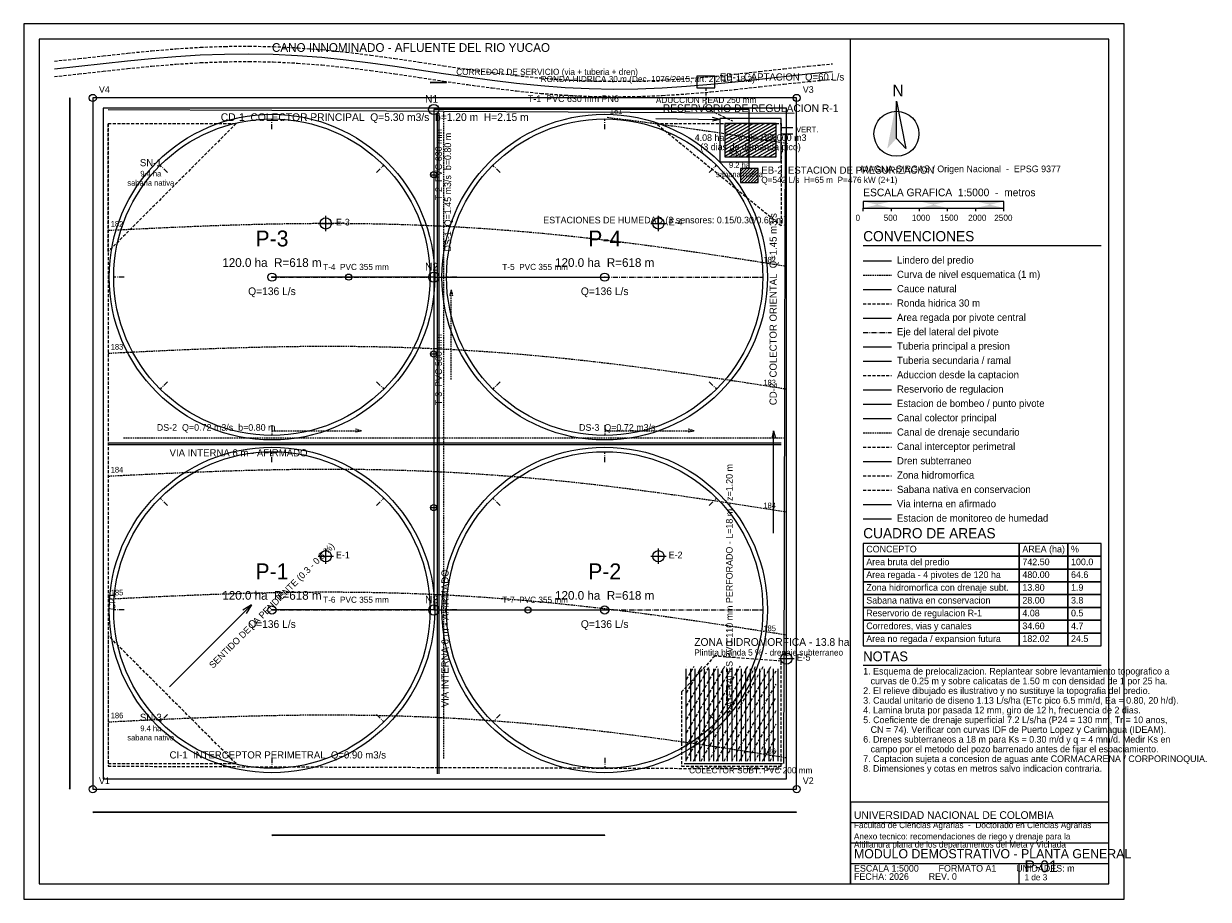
# Model space of a CAD drawing. Header units: metres. Extents: x -270 to 4358, y -430 to 2990.
import ezdxf
from ezdxf.enums import TextEntityAlignment as Align

# ---------------------------------------------------------------- set-up
doc = ezdxf.new("R2010")
doc.units = ezdxf.units.M
for name, pattern in [('DISCONTINUA', [18, 12, -6]), ('EJE', [32, 20, -5, 2, -5]), ('TRAZOS', [9, 6, -3])]:
    doc.linetypes.add(name, pattern=pattern)
for name, color, linetype in [('01-LIMITE-PREDIO', 7, 'CONTINUOUS'), ('02-CURVAS-NIVEL-ESQUEMATICAS', 8, 'TRAZOS'), ('03-CAUCE-NATURAL', 5, 'CONTINUOUS'), ('04-RONDA-HIDRICA-30M', 4, 'DISCONTINUA'), ('05-PIVOTES-AREA-REGADA', 3, 'CONTINUOUS'), ('06-PIVOTE-EJE-LATERAL', 3, 'EJE'), ('07-TUBERIA-PRINCIPAL', 1, 'CONTINUOUS'), ('08-TUBERIA-SECUNDARIA', 6, 'CONTINUOUS'), ('09-TUBERIA-CAPTACION', 1, 'DISCONTINUA'), ('10-ESTACIONES-BOMBEO', 1, 'CONTINUOUS'), ('11-RESERVORIO-REGULACION', 5, 'CONTINUOUS'), ('12-CANAL-DRENAJE-PRINCIPAL', 4, 'CONTINUOUS'), ('13-CANAL-DRENAJE-SECUNDARIO', 4, 'TRAZOS'), ('14-CANAL-INTERCEPTOR', 4, 'DISCONTINUA'), ('15-DRENAJE-SUBTERRANEO', 2, 'CONTINUOUS'), ('16-ZONA-HIDROMORFICA', 2, 'DISCONTINUA'), ('17-VIAS-INTERNAS', 8, 'CONTINUOUS'), ('18-SABANA-CONSERVACION', 3, 'DISCONTINUA'), ('19-ESTACIONES-MONITOREO', 1, 'CONTINUOUS'), ('20-TEXTOS', 7, 'CONTINUOUS'), ('21-COTAS', 6, 'CONTINUOUS'), ('22-MARCO-ROTULO', 7, 'CONTINUOUS'), ('23-CUADROS', 7, 'CONTINUOUS')]:
    doc.layers.add(name, color=color, linetype=linetype)
doc.styles.get("Standard").update_dxf_attribs({"font": 'txt', "width": 0.85})

msp = doc.modelspace()

# ---------------------------------------------------------------- linework, layer by layer
at = {"layer": '01-LIMITE-PREDIO'}
msp.add_line((3010, 2064), (3120, 2064), dxfattribs=at)
msp.add_lwpolyline([(0, 0), (2750, 0), (2750, 2700), (0, 2700)], close=True, dxfattribs=at)
for centre in [(0, 2700), (2750, 2700), (0, 0), (2750, 0)]:
    msp.add_circle(centre, 14, dxfattribs=at)
at = {"layer": '02-CURVAS-NIVEL-ESQUEMATICAS'}
msp.add_line((3010, 2008), (3120, 2008), dxfattribs=at)
for points in [[(2010, 2624.3512), (2060, 2618.2409), (2110, 2611.9098), (2160, 2605.369), (2210, 2598.6302), (2260, 2591.7057), (2310, 2584.6084), (2360, 2577.3517), (2410, 2569.9495), (2460, 2562.4162), (2510, 2554.7665), (2560, 2547.0155), (2610, 2539.1787), (2660, 2531.2718), (2710, 2523.3106)], [(60, 2183.0286), (110, 2185.5322), (160, 2188.0001), (210, 2190.4161), (260, 2192.7643), (310, 2195.029), (360, 2197.1947), (410, 2199.2463), (460, 2201.1689), (510, 2202.9482), (560, 2204.57), (610, 2206.021), (660, 2207.2882), (710, 2208.3592), (760, 2209.2222), (810, 2209.8661), (860, 2210.2803), (910, 2210.4551), (960, 2210.3815), (1010, 2210.0513), (1060, 2209.4569), (1110, 2208.5918), (1160, 2207.45), (1210, 2206.0267), (1260, 2204.3177), (1310, 2202.3199), (1360, 2200.0308), (1410, 2197.4492), (1460, 2194.5744), (1510, 2191.4069), (1560, 2187.9479), (1610, 2184.1996), (1660, 2180.1652), (1710, 2175.8485), (1760, 2171.2544), (1810, 2166.3887), (1860, 2161.2577), (1910, 2155.8689), (1960, 2150.2305), (2010, 2144.3512), (2060, 2138.2409), (2110, 2131.9098), (2160, 2125.369), (2210, 2118.6302), (2260, 2111.7057), (2310, 2104.6084), (2360, 2097.3517), (2410, 2089.9495), (2460, 2082.4162), (2510, 2074.7665), (2560, 2067.0155), (2610, 2059.1787), (2660, 2051.2718), (2710, 2043.3106)], [(60, 1703.0286), (110, 1705.5322), (160, 1708.0001), (210, 1710.4161), (260, 1712.7643), (310, 1715.029), (360, 1717.1947), (410, 1719.2463), (460, 1721.1689), (510, 1722.9482), (560, 1724.57), (610, 1726.021), (660, 1727.2882), (710, 1728.3592), (760, 1729.2222), (810, 1729.8661), (860, 1730.2803), (910, 1730.4551), (960, 1730.3815), (1010, 1730.0513), (1060, 1729.4569), (1110, 1728.5918), (1160, 1727.45), (1210, 1726.0267), (1260, 1724.3177), (1310, 1722.3199), (1360, 1720.0308), (1410, 1717.4492), (1460, 1714.5744), (1510, 1711.4069), (1560, 1707.9479), (1610, 1704.1996), (1660, 1700.1652), (1710, 1695.8485), (1760, 1691.2544), (1810, 1686.3887), (1860, 1681.2577), (1910, 1675.8689), (1960, 1670.2305), (2010, 1664.3512), (2060, 1658.2409), (2110, 1651.9098), (2160, 1645.369), (2210, 1638.6302), (2260, 1631.7057), (2310, 1624.6084), (2360, 1617.3517), (2410, 1609.9495), (2460, 1602.4162), (2510, 1594.7665), (2560, 1587.0155), (2610, 1579.1787), (2660, 1571.2718), (2710, 1563.3106)], [(60, 1223.0286), (110, 1225.5322), (160, 1228.0001), (210, 1230.4161), (260, 1232.7643), (310, 1235.029), (360, 1237.1947), (410, 1239.2463), (460, 1241.1689), (510, 1242.9482), (560, 1244.57), (610, 1246.021), (660, 1247.2882), (710, 1248.3592), (760, 1249.2222), (810, 1249.8661), (860, 1250.2803), (910, 1250.4551), (960, 1250.3815), (1010, 1250.0513), (1060, 1249.4569), (1110, 1248.5918), (1160, 1247.45), (1210, 1246.0267), (1260, 1244.3177), (1310, 1242.3199), (1360, 1240.0308), (1410, 1237.4492), (1460, 1234.5744), (1510, 1231.4069), (1560, 1227.9479), (1610, 1224.1996), (1660, 1220.1652), (1710, 1215.8485), (1760, 1211.2544), (1810, 1206.3887), (1860, 1201.2577), (1910, 1195.8689), (1960, 1190.2305), (2010, 1184.3512), (2060, 1178.2409), (2110, 1171.9098), (2160, 1165.369), (2210, 1158.6302), (2260, 1151.7057), (2310, 1144.6084), (2360, 1137.3517), (2410, 1129.9495), (2460, 1122.4162), (2510, 1114.7665), (2560, 1107.0155), (2610, 1099.1787), (2660, 1091.2718), (2710, 1083.3106)], [(60, 743.0286), (110, 745.5322), (160, 748.0001), (210, 750.4161), (260, 752.7643), (310, 755.029), (360, 757.1947), (410, 759.2463), (460, 761.1689), (510, 762.9482), (560, 764.57), (610, 766.021), (660, 767.2882), (710, 768.3592), (760, 769.2222), (810, 769.8661), (860, 770.2803), (910, 770.4551), (960, 770.3815), (1010, 770.0513), (1060, 769.4569), (1110, 768.5918), (1160, 767.45), (1210, 766.0267), (1260, 764.3177), (1310, 762.3199), (1360, 760.0308), (1410, 757.4492), (1460, 754.5744), (1510, 751.4069), (1560, 747.9479), (1610, 744.1996), (1660, 740.1652), (1710, 735.8485), (1760, 731.2544), (1810, 726.3887), (1860, 721.2577), (1910, 715.8689), (1960, 710.2305), (2010, 704.3512), (2060, 698.2409), (2110, 691.9098), (2160, 685.369), (2210, 678.6302), (2260, 671.7057), (2310, 664.6084), (2360, 657.3517), (2410, 649.9495), (2460, 642.4162), (2510, 634.7665), (2560, 627.0155), (2610, 619.1787), (2660, 611.2718), (2710, 603.3106)], [(60, 263.0286), (110, 265.5322), (160, 268.0001), (210, 270.4161), (260, 272.7643), (310, 275.029), (360, 277.1947), (410, 279.2463), (460, 281.1689), (510, 282.9482), (560, 284.57), (610, 286.021), (660, 287.2882), (710, 288.3592), (760, 289.2222), (810, 289.8661), (860, 290.2803), (910, 290.4551), (960, 290.3815), (1010, 290.0513), (1060, 289.4569), (1110, 288.5918), (1160, 287.45), (1210, 286.0267), (1260, 284.3177), (1310, 282.3199), (1360, 280.0308), (1410, 277.4492), (1460, 274.5744), (1510, 271.4069), (1560, 267.9479), (1610, 264.1996), (1660, 260.1652), (1710, 255.8485), (1760, 251.2544), (1810, 246.3887), (1860, 241.2577), (1910, 235.8689), (1960, 230.2305), (2010, 224.3512), (2060, 218.2409), (2110, 211.9098), (2160, 205.369), (2210, 198.6302), (2260, 191.7057), (2310, 184.6084), (2360, 177.3517), (2410, 169.9495), (2460, 162.4162), (2510, 154.7665), (2560, 147.0155), (2610, 139.1787), (2660, 131.2718), (2710, 123.3106)]]:
    msp.add_lwpolyline(points, dxfattribs=at)
at = {"layer": '03-CAUCE-NATURAL'}
msp.add_line((3010, 1952), (3120, 1952), dxfattribs=at)
msp.add_lwpolyline([(-150, 2813.7721), (-55, 2823.9182), (40, 2834.4302), (135, 2844.6757), (230, 2854.0361), (325, 2861.9376), (420, 2867.8809), (515, 2871.4665), (610, 2872.4148), (705, 2870.5809), (800, 2865.9612), (895, 2858.6945), (990, 2849.054), (1085, 2837.4341), (1180, 2824.33), (1275, 2810.3124), (1370, 2795.9988), (1465, 2782.0214), (1560, 2768.9956), (1655, 2757.4882), (1750, 2747.9886), (1845, 2740.884), (1940, 2736.4394), (2035, 2734.7846), (2130, 2735.9071), (2225, 2739.6528), (2320, 2745.7342), (2415, 2753.7447), (2510, 2763.1793), (2605, 2773.4606), (2700, 2783.9681), (2795, 2794.0697), (2890, 2803.1539)], dxfattribs=at)
at = {"layer": '04-RONDA-HIDRICA-30M'}
msp.add_line((3010, 1896), (3120, 1896), dxfattribs=at)
for points in [[(-150, 2843.7721), (-55, 2853.9182), (40, 2864.4302), (135, 2874.6757), (230, 2884.0361), (325, 2891.9376), (420, 2897.8809), (515, 2901.4665), (610, 2902.4148), (705, 2900.5809), (800, 2895.9612), (895, 2888.6945), (990, 2879.054), (1085, 2867.4341), (1180, 2854.33), (1275, 2840.3124), (1370, 2825.9988), (1465, 2812.0214), (1560, 2798.9956), (1655, 2787.4882), (1750, 2777.9886), (1845, 2770.884), (1940, 2766.4394), (2035, 2764.7846), (2130, 2765.9071), (2225, 2769.6528), (2320, 2775.7342), (2415, 2783.7447), (2510, 2793.1793), (2605, 2803.4606), (2700, 2813.9681), (2795, 2824.0697), (2890, 2833.1539)], [(-150, 2783.7721), (-55, 2793.9182), (40, 2804.4302), (135, 2814.6757), (230, 2824.0361), (325, 2831.9376), (420, 2837.8809), (515, 2841.4665), (610, 2842.4148), (705, 2840.5809), (800, 2835.9612), (895, 2828.6945), (990, 2819.054), (1085, 2807.4341), (1180, 2794.33), (1275, 2780.3124), (1370, 2765.9988), (1465, 2752.0214), (1560, 2738.9956), (1655, 2727.4882), (1750, 2717.9886), (1845, 2710.884), (1940, 2706.4394), (2035, 2704.7846), (2130, 2705.9071), (2225, 2709.6528), (2320, 2715.7342), (2415, 2723.7447), (2510, 2733.1793), (2605, 2743.4606), (2700, 2753.9681), (2795, 2764.0697), (2890, 2773.1539)]]:
    msp.add_lwpolyline(points, dxfattribs=at)
at = {"layer": '05-PIVOTES-AREA-REGADA'}
msp.add_line((3010, 1840), (3120, 1840), dxfattribs=at)
for centre, radius in [((700, 2000), 636), ((700, 2000), 618), ((2000, 2000), 636), ((2000, 2000), 618), ((700, 700), 636), ((700, 700), 618), ((2000, 700), 636), ((2000, 700), 618)]:
    msp.add_circle(centre, radius, dxfattribs=at)
at = {"layer": '06-PIVOTE-EJE-LATERAL'}
for p, q in [((700, 2578), (700, 2618)), ((2000, 2578), (2000, 2618)), ((291.2923, 2408.7077), (263.008, 2436.992)), ((1108.7077, 2408.7077), (1136.992, 2436.992)), ((1591.2923, 2408.7077), (1563.008, 2436.992)), ((2408.7077, 2408.7077), (2436.992, 2436.992)), ((122, 2000), (82, 2000)), ((700, 2000), (1318, 2000)), ((1278, 2000), (1318, 2000)), ((1422, 2000), (1382, 2000)), ((2000, 2000), (2618, 2000)), ((2578, 2000), (2618, 2000)), ((3010, 1784), (3120, 1784)), ((291.2923, 1591.2923), (263.008, 1563.008)), ((1108.7077, 1591.2923), (1136.992, 1563.008)), ((1591.2923, 1591.2923), (1563.008, 1563.008)), ((2408.7077, 1591.2923), (2436.992, 1563.008)), ((700, 1422), (700, 1382)), ((2000, 1422), (2000, 1382)), ((700, 1278), (700, 1318)), ((2000, 1278), (2000, 1318)), ((291.2923, 1108.7077), (263.008, 1136.992)), ((1108.7077, 1108.7077), (1136.992, 1136.992)), ((1591.2923, 1108.7077), (1563.008, 1136.992)), ((2408.7077, 1108.7077), (2436.992, 1136.992)), ((122, 700), (82, 700)), ((700, 700), (1318, 700)), ((1278, 700), (1318, 700)), ((1422, 700), (1382, 700)), ((2000, 700), (2618, 700)), ((2578, 700), (2618, 700)), ((291.2923, 291.2923), (263.008, 263.008)), ((1108.7077, 291.2923), (1136.992, 263.008)), ((1591.2923, 291.2923), (1563.008, 263.008)), ((2408.7077, 291.2923), (2436.992, 263.008)), ((700, 122), (700, 82)), ((2000, 122), (2000, 82))]:
    msp.add_line(p, q, dxfattribs=at)
at = {"layer": '07-TUBERIA-PRINCIPAL'}
for p, q in [((1320, 2400), (1344, 2400)), ((988, 2000), (1012, 2000)), ((3010, 1728), (3120, 1728)), ((1320, 1700), (1344, 1700)), ((1320, 1100), (1344, 1100)), ((1688, 700), (1712, 700))]:
    msp.add_line(p, q, dxfattribs=at)
msp.add_lwpolyline([(2565, 2425), (2565, 2655), (1332, 2655), (1332, 2000), (1332, 700)], dxfattribs=at)
for centre, radius in [((1332, 2655), 20), ((1332, 2400), 12), ((1000, 2000), 12), ((1332, 2000), 20), ((1332, 1700), 12), ((1332, 1100), 12), ((1332, 700), 20), ((1700, 700), 12)]:
    msp.add_circle(centre, radius, dxfattribs=at)
at = {"layer": '08-TUBERIA-SECUNDARIA'}
msp.add_line((3010, 1672), (3120, 1672), dxfattribs=at)
for points in [[(1332, 2000), (700, 2000)], [(1332, 2000), (2000, 2000)], [(1332, 700), (700, 700)], [(1332, 700), (2000, 700)]]:
    msp.add_lwpolyline(points, dxfattribs=at)
at = {"layer": '09-TUBERIA-CAPTACION'}
msp.add_line((3010, 1616), (3120, 1616), dxfattribs=at)
msp.add_lwpolyline([(2395, 2740), (2395, 2660), (2500, 2610)], dxfattribs=at)
at = {"layer": '10-ESTACIONES-BOMBEO'}
for p, q in [((2530, 2425), (2530, 2425)), ((2530, 2413), (2542, 2425)), ((2530, 2401), (2554, 2425)), ((2530, 2389), (2566, 2425)), ((2530, 2377), (2578, 2425)), ((2535, 2370), (2590, 2425)), ((2547, 2370), (2600, 2423)), ((2559, 2370), (2600, 2411)), ((2571, 2370), (2600, 2399)), ((2583, 2370), (2600, 2387)), ((2595, 2370), (2600, 2375)), ((3010, 1504), (3120, 1504))]:
    msp.add_line(p, q, dxfattribs=at)
for points in [[(2360, 2740), (2430, 2740), (2430, 2785), (2360, 2785)], [(2530, 2370), (2600, 2370), (2600, 2425), (2530, 2425)]]:
    msp.add_lwpolyline(points, close=True, dxfattribs=at)
for centre in [(700, 2000), (2000, 2000), (700, 700), (2000, 700)]:
    msp.add_circle(centre, 16, dxfattribs=at)
for p in [(700, 2000), (2000, 2000), (700, 700), (2000, 700)]:
    msp.add_point(p, dxfattribs=at)
at = {"layer": '11-RESERVORIO-REGULACION'}
for p, q in [((2470, 2600), (2470, 2600)), ((2470, 2587.2983), (2492, 2600)), ((2470, 2574.5966), (2514, 2600)), ((2470, 2561.8949), (2536, 2600)), ((2470, 2549.1932), (2558, 2600)), ((2470, 2536.4915), (2580, 2600)), ((2470, 2523.7898), (2602, 2600)), ((2470, 2511.0881), (2624, 2600)), ((2470, 2498.3864), (2646, 2600)), ((2470, 2485.6846), (2668, 2600)), ((2470, 2472.9829), (2670, 2588.453)), ((2486.8334, 2470), (2670, 2575.7513)), ((2508.8334, 2470), (2670, 2563.0496)), ((2530.8334, 2470), (2670, 2550.3479)), ((2690, 2585), (2735, 2585)), ((2690, 2560), (2735, 2560)), ((2552.8334, 2470), (2670, 2537.6462)), ((2574.8334, 2470), (2670, 2524.9445)), ((2596.8334, 2470), (2670, 2512.2428)), ((2618.8334, 2470), (2670, 2499.5411)), ((2640.8334, 2470), (2670, 2486.8393)), ((2662.8334, 2470), (2670, 2474.1376)), ((3010, 1560), (3120, 1560))]:
    msp.add_line(p, q, dxfattribs=at)
for points in [[(2450, 2450), (2690, 2450), (2690, 2620), (2450, 2620)], [(2470, 2470), (2670, 2470), (2670, 2600), (2470, 2600)]]:
    msp.add_lwpolyline(points, close=True, dxfattribs=at)
at = {"layer": '12-CANAL-DRENAJE-PRINCIPAL'}
for p, q in [((2200, 2620), (2450, 2616)), ((2450, 2616), (2420.7787, 2609.209)), ((2450, 2616), (2421.011, 2623.7224)), ((3010, 1448), (3120, 1448)), ((2660, 1400), (2652.7423, 1370.8911)), ((2660, 1000), (2660, 1400)), ((2660, 1400), (2667.2577, 1370.8911))]:
    msp.add_line(p, q, dxfattribs=at)
for points in [[(60, 2655), (700, 2652), (1372, 2648), (2100, 2644), (2740, 2640)], [(2700, 100), (2702, 900), (2704, 1700), (2706, 2560)]]:
    msp.add_lwpolyline(points, dxfattribs=at)
at = {"layer": '13-CANAL-DRENAJE-SECUNDARIO'}
for p, q in [((1400, 1950), (1393.71, 1924.7723)), ((1400, 1600), (1400, 1950)), ((1400, 1950), (1406.29, 1924.7723)), ((700, 1400), (1050, 1400)), ((1050, 1400), (1024.7723, 1406.29)), ((1050, 1400), (1024.7723, 1393.71)), ((2000, 1400), (2350, 1400)), ((2350, 1400), (2324.7723, 1406.29)), ((2350, 1400), (2324.7723, 1393.71)), ((3010, 1392), (3120, 1392))]:
    msp.add_line(p, q, dxfattribs=at)
for points in [[(1372, 120), (1372, 1372), (1372, 2645)], [(120, 1372), (1370, 1372)], [(1374, 1372), (2698, 1372)]]:
    msp.add_lwpolyline(points, dxfattribs=at)
at = {"layer": '14-CANAL-INTERCEPTOR'}
msp.add_line((3010, 1336), (3120, 1336), dxfattribs=at)
msp.add_lwpolyline([(60, 2600), (60, 1372), (60, 90), (1372, 85), (2690, 80)], dxfattribs=at)
at = {"layer": '15-DRENAJE-SUBTERRANEO'}
for p, q in [((3010, 1280), (3120, 1280)), ((2318, 110), (2318, 470)), ((2336, 110), (2336, 470)), ((2354, 110), (2354, 470)), ((2372, 110), (2372, 470)), ((2390, 110), (2390, 470)), ((2408, 110), (2408, 470)), ((2426, 110), (2426, 470)), ((2444, 110), (2444, 470)), ((2462, 110), (2462, 470)), ((2480, 110), (2480, 470)), ((2498, 110), (2498, 470)), ((2516, 110), (2516, 470)), ((2534, 110), (2534, 470)), ((2552, 110), (2552, 470)), ((2570, 110), (2570, 470)), ((2588, 110), (2588, 470)), ((2606, 110), (2606, 470)), ((2624, 110), (2624, 470)), ((2642, 110), (2642, 470)), ((2660, 110), (2660, 470)), ((2678, 110), (2678, 470))]:
    msp.add_line(p, q, dxfattribs=at)
msp.add_lwpolyline([(2310, 100), (2695, 100)], dxfattribs=at)
at = {"layer": '16-ZONA-HIDROMORFICA'}
for p, q in [((3010, 1224), (3120, 1224)), ((2320, 480), (2320, 480)), ((2320, 428.0385), (2350, 480)), ((2320, 376.077), (2380, 480)), ((2320, 324.1154), (2410, 480)), ((2320, 272.1539), (2440, 480)), ((2320, 220.1924), (2470, 480)), ((2320, 168.2309), (2500, 480)), ((2320, 116.2693), (2530, 480)), ((2346.3804, 110), (2560, 480)), ((2376.3804, 110), (2590, 480)), ((2406.3804, 110), (2620, 480)), ((2436.3804, 110), (2650, 480)), ((2466.3804, 110), (2670, 462.6795)), ((2496.3804, 110), (2670, 410.718)), ((2526.3804, 110), (2670, 358.7564)), ((2556.3804, 110), (2670, 306.7949)), ((2586.3804, 110), (2670, 254.8334)), ((2616.3804, 110), (2670, 202.8719)), ((2646.3804, 110), (2670, 150.9103))]:
    msp.add_line(p, q, dxfattribs=at)
msp.add_lwpolyline([(2300, 90), (2690, 90), (2690, 500), (2430, 520), (2300, 380)], close=True, dxfattribs=at)
at = {"layer": '17-VIAS-INTERNAS'}
for p, q in [((1347, 60), (1347, 2640)), ((1353, 60), (1353, 2640)), ((60, 1353), (2690, 1353)), ((60, 1347), (2690, 1347)), ((3010, 1112), (3120, 1112))]:
    msp.add_line(p, q, dxfattribs=at)
msp.add_lwpolyline([(40, 40), (2710, 40), (2710, 2660), (40, 2660)], close=True, dxfattribs=at)
at = {"layer": '18-SABANA-CONSERVACION'}
msp.add_line((3010, 1168), (3120, 1168), dxfattribs=at)
for points in [[(60, 2100), (60, 2600), (560, 2600)], [(2200, 2600), (2690, 2600), (2690, 2200)], [(60, 600), (60, 100), (560, 100)]]:
    msp.add_lwpolyline(points, close=True, dxfattribs=at)
at = {"layer": '19-ESTACIONES-MONITOREO'}
for p, q in [((910, 2180), (910, 2240)), ((2210, 2180), (2210, 2240)), ((880, 2210), (940, 2210)), ((2180, 2210), (2240, 2210)), ((3010, 1056), (3120, 1056)), ((910, 880), (910, 940)), ((2210, 880), (2210, 940)), ((880, 910), (940, 910)), ((2180, 910), (2240, 910)), ((2680, 510), (2740, 510)), ((2710, 480), (2710, 540))]:
    msp.add_line(p, q, dxfattribs=at)
for centre in [(910, 2210), (2210, 2210), (910, 910), (2210, 910), (2710, 510)]:
    msp.add_circle(centre, 22, dxfattribs=at)
at = {"layer": '20-TEXTOS'}
for p, q in [((3010, 2258), (3010, 2270)), ((3120, 2258), (3120, 2270)), ((3230, 2258), (3230, 2270)), ((3340, 2258), (3340, 2270)), ((3450, 2258), (3450, 2270)), ((3560, 2258), (3560, 2270))]:
    msp.add_line(p, q, dxfattribs=at)
for points in [[(3140, 2688), (3176, 2502), (3140, 2542)], [(3010, 2270), (3560, 2270), (3560, 2296), (3010, 2296)]]:
    msp.add_lwpolyline(points, close=True, dxfattribs=at)
msp.add_circle((3140, 2560), 88, dxfattribs=at)
for points in [[(3140, 2688), (3104, 2502), (3140, 2542)], [(3010, 2270), (3120, 2270), (3120, 2296), (3010, 2296)], [(3230, 2270), (3340, 2270), (3340, 2296), (3230, 2296)], [(3450, 2270), (3560, 2270), (3560, 2296), (3450, 2296)]]:
    msp.add_solid(points, dxfattribs=at)
at = {"layer": '21-COTAS'}
for p, q in [((1318, 2760), (1320.3287, 2760.5806)), ((1318, 2760), (1382, 2760)), ((1382, 2760), (1318, 2760)), ((1318, 2760), (1320.3287, 2759.4194)), ((1382, 2760), (1379.6713, 2760.5806)), ((1382, 2760), (1379.6713, 2759.4194)), ((-90, 2700), (-90.5806, 2697.6713)), ((-90, 0), (-90, 2700)), ((-90, 2700), (-89.4194, 2697.6713)), ((-90, 2700), (-90, 0)), ((300, 400), (620, 720)), ((620, 720), (585.7133, 699.3985)), ((620, 720), (599.3985, 685.7133)), ((-90, 0), (-90.5806, 2.3287)), ((-90, 0), (-89.4194, 2.3287)), ((0, -90), (2.3287, -89.4194)), ((0, -90), (2750, -90)), ((2750, -90), (0, -90)), ((0, -90), (2.3287, -90.5806)), ((2750, -90), (2747.6713, -89.4194)), ((2750, -90), (2747.6713, -90.5806)), ((700, -180), (702.3287, -179.4194)), ((700, -180), (2000, -180)), ((2000, -180), (700, -180)), ((700, -180), (702.3287, -180.5806)), ((2000, -180), (1997.6713, -179.4194)), ((2000, -180), (1997.6713, -180.5806))]:
    msp.add_line(p, q, dxfattribs=at)
at = {"layer": '22-MARCO-ROTULO'}
for p, q in [((2960, -370), (2960, 2930)), ((3010, 2124), (3940, 2124)), ((3010, 484), (3940, 484)), ((2960, -130), (3970, -130)), ((2960, -210), (3970, -210)), ((2960, -290), (3970, -290)), ((3620, -370), (3620, -290))]:
    msp.add_line(p, q, dxfattribs=at)
for points in [[(-270, -430), (4030, -430), (4030, 2990), (-270, 2990)], [(-210, -370), (3970, -370), (3970, 2930), (-210, 2930)], [(2960, -370), (3970, -370), (3970, -50), (2960, -50)]]:
    msp.add_lwpolyline(points, close=True, dxfattribs=at)
at = {"layer": '23-CUADROS'}
for points in [[(3010, 910), (3620, 910), (3620, 960), (3010, 960)], [(3620, 910), (3810, 910), (3810, 960), (3620, 960)], [(3810, 910), (3940, 910), (3940, 960), (3810, 960)], [(3010, 860), (3620, 860), (3620, 910), (3010, 910)], [(3620, 860), (3810, 860), (3810, 910), (3620, 910)], [(3810, 860), (3940, 860), (3940, 910), (3810, 910)], [(3010, 810), (3620, 810), (3620, 860), (3010, 860)], [(3620, 810), (3810, 810), (3810, 860), (3620, 860)], [(3810, 810), (3940, 810), (3940, 860), (3810, 860)], [(3010, 760), (3620, 760), (3620, 810), (3010, 810)], [(3620, 760), (3810, 760), (3810, 810), (3620, 810)], [(3810, 760), (3940, 760), (3940, 810), (3810, 810)], [(3010, 710), (3620, 710), (3620, 760), (3010, 760)], [(3620, 710), (3810, 710), (3810, 760), (3620, 760)], [(3810, 710), (3940, 710), (3940, 760), (3810, 760)], [(3010, 660), (3620, 660), (3620, 710), (3010, 710)], [(3620, 660), (3810, 660), (3810, 710), (3620, 710)], [(3810, 660), (3940, 660), (3940, 710), (3810, 710)], [(3010, 610), (3620, 610), (3620, 660), (3010, 660)], [(3620, 610), (3810, 610), (3810, 660), (3620, 660)], [(3810, 610), (3940, 610), (3940, 660), (3810, 660)], [(3010, 560), (3620, 560), (3620, 610), (3010, 610)], [(3620, 560), (3810, 560), (3810, 610), (3620, 610)], [(3810, 560), (3940, 560), (3940, 610), (3810, 610)]]:
    msp.add_lwpolyline(points, close=True, dxfattribs=at)

# ---------------------------------------------------------------- texts
at = {"layer": '02-CURVAS-NIVEL-ESQUEMATICAS'}
for s, p in [('181', (2020, 2638.3512)), ('181', (2620, 2537.3106)), ('182', (70, 2197.0286)), ('182', (2620, 2057.3106)), ('183', (70, 1717.0286)), ('183', (2620, 1577.3106)), ('184', (70, 1237.0286)), ('184', (2620, 1097.3106)), ('185', (70, 757.0286)), ('185', (2620, 617.3106)), ('186', (70, 277.0286)), ('186', (2620, 137.3106))]:
    msp.add_text(s, height=22, dxfattribs=at).set_placement(p)
at = {"layer": '03-CAUCE-NATURAL'}
msp.add_text('CANO INNOMINADO - AFLUENTE DEL RIO YUCAO', height=34, dxfattribs=at).set_placement((700, 2880))
at = {"layer": '04-RONDA-HIDRICA-30M'}
msp.add_text('RONDA HIDRICA 30 m (Dec. 1076/2015, art. 2.2.1.1.18.2)', height=24, dxfattribs=at).set_placement((1750, 2762))
at = {"layer": '07-TUBERIA-PRINCIPAL'}
msp.add_text('T-1  PVC 630 mm PN6', height=26, dxfattribs=at).set_placement((1700, 2684))
for s, p in [('T-2  PVC 630 mm', (1364, 2300)), ('T-3  PVC 500 mm', (1364, 1500))]:
    msp.add_text(s, height=26, rotation=90, dxfattribs=at).set_placement(p)
at = {"layer": '08-TUBERIA-SECUNDARIA'}
for s, p in [('T-4  PVC 355 mm', (900, 2028)), ('T-5  PVC 355 mm', (1600, 2028)), ('T-6  PVC 355 mm', (900, 728)), ('T-7  PVC 355 mm', (1600, 728))]:
    msp.add_text(s, height=24, dxfattribs=at).set_placement(p)
at = {"layer": '09-TUBERIA-CAPTACION'}
msp.add_text('ADUCCION PEAD 250 mm', height=24, dxfattribs=at).set_placement((2200, 2680))
at = {"layer": '15-DRENAJE-SUBTERRANEO'}
msp.add_text('LATERALES PVC 110 mm PERFORADO - L=18 m - z=1.20 m', height=26, rotation=90, dxfattribs=at).set_placement((2500, 300))
at = {"layer": '17-VIAS-INTERNAS'}
msp.add_text('VIA INTERNA 6 m - AFIRMADO', height=28, dxfattribs=at).set_placement((300, 1300))
msp.add_text('VIA INTERNA 6 m - AFIRMADO', height=28, rotation=90, dxfattribs=at).set_placement((1390, 320))
at = {"layer": '20-TEXTOS'}
for s, height, p in [('EB-1 CAPTACION  Q=60 L/s', 28, (2450, 2768)), ('V4', 26, (24, 2720)), ('V3', 26, (2774, 2720)), ('N', 46, (3124, 2706)), ('N1', 30, (1298, 2681)), ('CD-1  COLECTOR PRINCIPAL  Q=5.30 m3/s  b=1.20 m  H=2.15 m', 30, (500, 2610)), ('VERT.', 22, (2748, 2566)), ('EB-2  ESTACION DE PRESURIZACION', 28, (2612, 2404)), ('MAGNA-SIRGAS / Origen Nacional  -  EPSG 9377', 26, (3000, 2410)), ('Q=542 L/s  H=65 m  P=476 kW (2+1)', 24, (2612, 2368)), ('ESCALA GRAFICA  1:5000  -  metros', 30, (3010, 2316)), ('E-3', 26, (950, 2202)), ('ESTACIONES DE HUMEDAD (3 sensores: 0.15/0.30/0.60 m)', 26, (1760, 2210)), ('E-4', 26, (2250, 2202)), ('0', 24, (2980, 2220)), ('500', 24, (3090, 2220)), ('1000', 24, (3200, 2220)), ('1500', 24, (3310, 2220)), ('2000', 24, (3420, 2220)), ('2500', 24, (3522, 2220)), ('CONVENCIONES', 40, (3010, 2140)), ('Lindero del predio', 28, (3142, 2053)), ('N2', 30, (1298, 2026)), ('Curva de nivel esquematica (1 m)', 28, (3142, 1997)), ('Cauce natural', 28, (3142, 1941)), ('Ronda hidrica 30 m', 28, (3142, 1885)), ('Area regada por pivote central', 28, (3142, 1829)), ('Eje del lateral del pivote', 28, (3142, 1773)), ('Tuberia principal a presion', 28, (3142, 1717)), ('Tuberia secundaria / ramal', 28, (3142, 1661)), ('Aduccion desde la captacion', 28, (3142, 1605)), ('Reservorio de regulacion', 28, (3142, 1549)), ('Estacion de bombeo / punto pivote', 28, (3142, 1493)), ('Canal colector principal', 28, (3142, 1437)), ('DS-2  Q=0.72 m3/s  b=0.80 m', 26, (250, 1400)), ('DS-3  Q=0.72 m3/s', 26, (1900, 1400)), ('Canal de drenaje secundario', 28, (3142, 1381)), ('Canal interceptor perimetral', 28, (3142, 1325)), ('Dren subterraneo', 28, (3142, 1269)), ('Zona hidromorfica', 28, (3142, 1213)), ('Sabana nativa en conservacion', 28, (3142, 1157)), ('Via interna en afirmado', 28, (3142, 1101)), ('Estacion de monitoreo de humedad', 28, (3142, 1045)), ('CUADRO DE AREAS', 40, (3010, 980)), ('E-1', 26, (950, 902)), ('E-2', 26, (2250, 902)), ('CONCEPTO', 26, (3022, 925)), ('AREA (ha)', 26, (3632, 925)), ('%', 26, (3822, 925)), ('Area bruta del predio', 26, (3022, 875)), ('742.50', 26, (3632, 875)), ('100.0', 26, (3822, 875)), ('Area regada - 4 pivotes de 120 ha', 26, (3022, 825)), ('480.00', 26, (3632, 825)), ('64.6', 26, (3822, 825)), ('Zona hidromorfica con drenaje subt.', 26, (3022, 775)), ('13.80', 26, (3632, 775)), ('1.9', 26, (3822, 775)), ('N3', 30, (1298, 726)), ('Sabana nativa en conservacion', 26, (3022, 725)), ('28.00', 26, (3632, 725)), ('3.8', 26, (3822, 725)), ('Reservorio de regulacion R-1', 26, (3022, 675)), ('4.08', 26, (3632, 675)), ('0.5', 26, (3822, 675)), ('Corredores, vias y canales', 26, (3022, 625)), ('34.60', 26, (3632, 625)), ('4.7', 26, (3822, 625)), ('Area no regada / expansion futura', 26, (3022, 575)), ('ZONA HIDROMORFICA - 13.8 ha', 30, (2350, 560)), ('182.02', 26, (3632, 575)), ('24.5', 26, (3822, 575)), ('Plintita blanda 5 % - drenaje subterraneo', 24, (2350, 522)), ('E-5', 26, (2750, 502)), ('NOTAS', 38, (3010, 500)), ('1. Esquema de prelocalizacion. Replantear sobre levantamiento topografico a', 26, (3010, 448)), ('   curvas de 0.25 m y sobre calicatas de 1.50 m con densidad de 1 por 25 ha.', 26, (3010, 410)), ('2. El relieve dibujado es ilustrativo y no sustituye la topografia del predio.', 26, (3010, 372)), ('4. Lamina bruta por pasada 12 mm, giro de 12 h, frecuencia de 2 dias.', 26, (3010, 296)), ('3. Caudal unitario de diseno 1.13 L/s/ha (ETc pico 6.5 mm/d, Ea = 0.80, 20 h/d).', 26, (3010, 334)), ('5. Coeficiente de drenaje superficial 7.2 L/s/ha (P24 = 130 mm, Tr = 10 anos,', 26, (3010, 258)), ('   CN = 74). Verificar con curvas IDF de Puerto Lopez y Carimagua (IDEAM).', 26, (3010, 220)), ('6. Drenes subterraneos a 18 m para Ks = 0.30 m/d y q = 4 mm/d. Medir Ks en', 26, (3010, 182)), ('CI-1  INTERCEPTOR PERIMETRAL  Q=0.90 m3/s', 28, (300, 120)), ('   campo por el metodo del pozo barrenado antes de fijar el espaciamiento.', 26, (3010, 144)), ('8. Dimensiones y cotas en metros salvo indicacion contraria.', 26, (3010, 68)), ('7. Captacion sujeta a concesion de aguas ante CORMACARENA / CORPORINOQUIA.', 26, (3010, 106)), ('COLECTOR SUBT. PVC 200 mm', 24, (2330, 62)), ('V2', 26, (2774, 20)), ('V1', 26, (24, 20)), ('UNIVERSIDAD NACIONAL DE COLOMBIA', 30, (2974, -116)), ('Facultad de Ciencias Agrarias  -  Doctorado en Ciencias Agrarias', 24, (2974, -152)), ('Anexo tecnico: recomendaciones de riego y drenaje para la', 24, (2974, -196)), ('Altillanura plana de los departamentos del Meta y Vichada', 24, (2974, -228)), ('MODULO DEMOSTRATIVO - PLANTA GENERAL', 36, (2974, -270)), ('P-01', 46, (3640, -324)), ('ESCALA 1:5000        FORMATO A1        UNIDADES: m', 26, (2974, -322)), ('FECHA: 2026        REV. 0', 26, (2974, -354)), ('1 de 3', 24, (3640, -356))]:
    msp.add_text(s, height=height, dxfattribs=at).set_placement(p)
for s, height, p in [('RESERVORIO DE REGULACION R-1', 30, (2570, 2645)), ('4.08 ha  -  V util 117 000 m3', 26, (2570, 2532)), ('(3 dias de demanda pico)', 26, (2570, 2496)), ('SN-1', 28, (226.6667, 2433.3333)), ('SN-2', 28, (2526.6667, 2466.6667)), ('9.4 ha', 22, (226.6667, 2393.3333)), ('sabana nativa', 22, (2526.6667, 2390.6667)), ('9.2 ha', 22, (2526.6667, 2426.6667)), ('sabana nativa', 22, (226.6667, 2357.3333)), ('P-3', 62, (700, 2120)), ('P-4', 62, (2000, 2120)), ('120.0 ha  R=618 m', 34, (700, 2040)), ('120.0 ha  R=618 m', 34, (2000, 2040)), ('Q=136 L/s', 30, (700, 1930)), ('Q=136 L/s', 30, (2000, 1930)), ('P-1', 62, (700, 820)), ('P-2', 62, (2000, 820)), ('120.0 ha  R=618 m', 34, (700, 740)), ('120.0 ha  R=618 m', 34, (2000, 740)), ('Q=136 L/s', 30, (700, 630)), ('Q=136 L/s', 30, (2000, 630)), ('SN-3', 28, (226.6667, 266.6667)), ('9.4 ha', 22, (226.6667, 226.6667)), ('sabana nativa', 22, (226.6667, 190.6667))]:
    msp.add_text(s, height=height, dxfattribs=at).set_placement(p, align=Align.CENTER)
for s, height, rotation, p in [('DS-1  Q=1.45 m3/s  b=0.80 m', 26, 90, (1400, 2100)), ('CD-2  COLECTOR ORIENTAL  Q=1.45 m3/s', 28, 90, (2672, 1500)), ('SENTIDO DE LA PENDIENTE (0.3 - 0.8 %)', 26, 45, (470, 470)), ('CI-1', 26, 90, (88, 700))]:
    msp.add_text(s, height=height, rotation=rotation, dxfattribs=at).set_placement(p)
at = {"layer": '21-COTAS'}
msp.add_text('CORREDOR DE SERVICIO (via + tuberia + dren)', height=24, dxfattribs=at).set_placement((1420, 2790))
for s, p in [('64.0', (1350, 2760.8)), ('2 750.00', (1375, -89.2)), ('1 300.00  (separacion entre pivotes)', (1350, -179.2))]:
    msp.add_text(s, height=2, dxfattribs=at).set_placement(p, align=Align.CENTER)
msp.add_text('2 700.00', height=2, rotation=90, dxfattribs=at).set_placement((-90, 1350.8), align=Align.CENTER)

doc.saveas('drawing.dxf')
